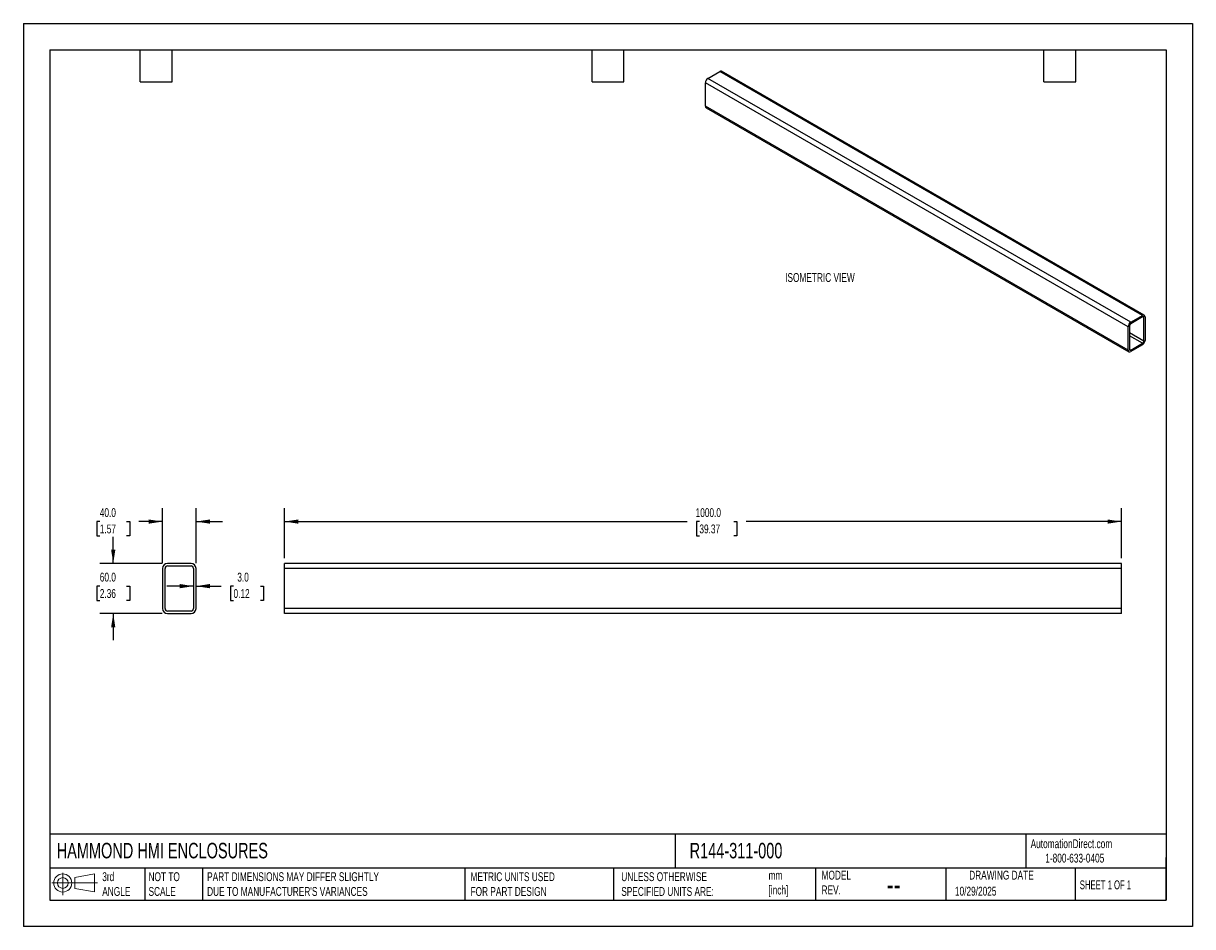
# Model space of a CAD drawing. Header units: millimetres. Extents: x 0 to 1397, y 0 to 1080.
import ezdxf

# ---------------------------------------------------------------- set-up
doc = ezdxf.new("R2010")
doc.units = ezdxf.units.MM
doc.header["$LTSCALE"] = 5
doc.layers.add('DIMENSIONS', color=140, linetype='Continuous', lineweight=25)
doc.layers.add('TEXT', color=140, linetype='Continuous', lineweight=25)
doc.styles.add('SLDTEXTSTYLE0', font='TXT', dxfattribs={"width": 0.7})
doc.styles.add('SLDTEXTSTYLE1', font='TXT', dxfattribs={"width": 0.65})
doc.dimstyles.new('SLDDIMSTYLE0', dxfattribs={"dimtxt": 10.790039, "dimasz": 16.51, "dimexe": 0, "dimexo": 0.0625, "dimgap": 2.69751, "dimtad": 0, "dimtih": 1, "dimtoh": 1, "dimdec": 1, "dimrnd": 1e-09, "dimzin": 4, "dimdsep": 46, "dimtxsty": 'SLDTEXTSTYLE0', "dimsah": 1, "dimcen": 0.09, "dimadec": 0, "dimazin": 1, "dimtfac": 1, "dimtdec": 1, "dimtmove": 0, "dimatfit": 0, "dimfxl": 0, "dimfrac": 2, "dimtolj": 1, "dimtzin": 12, "dimarcsym": 0})
doc.dimstyles.new('SLDDIMSTYLE1', dxfattribs={"dimtxt": 10.790039, "dimasz": 16.51, "dimexe": 0, "dimexo": 0.0625, "dimgap": 2.69751, "dimtad": 0, "dimtih": 1, "dimtoh": 1, "dimdec": 1, "dimrnd": 1e-09, "dimzin": 4, "dimdsep": 46, "dimtxsty": 'SLDTEXTSTYLE0', "dimsah": 1, "dimcen": 0.09, "dimadec": 0, "dimazin": 1, "dimtfac": 1, "dimtdec": 1, "dimtofl": 0, "dimtmove": 0, "dimatfit": 3, "dimfxl": 0, "dimfrac": 2, "dimtolj": 1, "dimtzin": 12, "dimarcsym": 0})

# ---------------------------------------------------------------- blocks, each defined once
blk = doc.blocks.new('Block11')
at = {"color": 7, "linetype": 'Continuous', "lineweight": 18}
for p, q in [((0, 14.4), (54.4, 14.4)), ((12.9, 26.6), (12.9, 0)), ((27.4, 20.8), (50.9, 25.2)), ((27.4, 8), (27.4, 20.8)), ((50.9, 25.2), (50.9, 3.7)), ((27.4, 8), (50.9, 3.7))]:
    blk.add_line(p, q, dxfattribs=at)
for radius in [10.8, 6.43]:
    blk.add_circle((12.9, 14.4), radius, dxfattribs=at)
blk = doc.blocks.new('Block12')
at = {"color": 7, "linetype": 'Continuous'}
blk.add_blockref('Block11', (0, 0), dxfattribs=at)
blk = doc.blocks.new('_D')
at = {"layer": 'DIMENSIONS'}
for p, q in [((166.3, 434.4), (166.3, 500)), ((206.3, 434.4), (206.3, 500)), ((91.3, 484.1), (87.7, 484.1)), ((87.7, 484.1), (87.7, 466.9)), ((123.4, 484.1), (127, 484.1)), ((127, 484.1), (127, 466.9)), ((166.3, 484.1), (138, 484.1)), ((206.3, 484.1), (238, 484.1)), ((87.7, 466.9), (91.3, 466.9)), ((127, 466.9), (123.4, 466.9))]:
    blk.add_line(p, q, dxfattribs=at)
for points in [[(166.3, 484.1), (149.8, 486.6), (149.8, 481.6)], [(206.3, 484.1), (222.8, 481.6), (222.8, 486.6)]]:
    blk.add_solid(points, dxfattribs=at)
at = {"layer": 'DIMENSIONS', "char_height": 10.58, "attachment_point": 1, "style": 'SLDTEXTSTYLE0'}
for s, insert in [('40.0', (91.3, 500.1)), ('1.57', (91.3, 480.6))]:
    blk.add_mtext(s, dxfattribs=dict(at, insert=insert))
blk = doc.blocks.new('_D_1')
at = {"layer": 'DIMENSIONS'}
for p, q in [((107.4, 434.1), (107.4, 465.8)), ((165.9, 434.1), (91.5, 434.1)), ((91.3, 406.9), (87.7, 406.9)), ((87.7, 406.9), (87.7, 389.8)), ((123.4, 406.9), (127, 406.9)), ((127, 406.9), (127, 389.8)), ((87.7, 389.8), (91.3, 389.8)), ((127, 389.8), (123.4, 389.8)), ((165.9, 374.1), (91.5, 374.1)), ((107.4, 374.1), (107.4, 342.3))]:
    blk.add_line(p, q, dxfattribs=at)
for points in [[(107.4, 434.1), (109.9, 450.6), (104.8, 450.6)], [(107.4, 374.1), (104.8, 357.6), (109.9, 357.6)]]:
    blk.add_solid(points, dxfattribs=at)
at = {"layer": 'DIMENSIONS', "char_height": 10.58, "attachment_point": 1, "style": 'SLDTEXTSTYLE0'}
for s, insert in [('60.0', (91.3, 423)), ('2.36', (91.3, 403.4))]:
    blk.add_mtext(s, dxfattribs=dict(at, insert=insert))
blk = doc.blocks.new('_D_2')
at = {"layer": 'DIMENSIONS'}
for p, q in [((203.3, 406.9), (171.5, 406.9)), ((206.3, 406.9), (236.5, 406.9)), ((251.1, 406.9), (247.5, 406.9)), ((247.5, 406.9), (247.5, 389.8)), ((283.2, 406.9), (286.8, 406.9)), ((286.8, 406.9), (286.8, 389.8)), ((247.5, 389.8), (251.1, 389.8)), ((286.8, 389.8), (283.2, 389.8))]:
    blk.add_line(p, q, dxfattribs=at)
for points in [[(203.3, 406.9), (186.8, 409.5), (186.8, 404.4)], [(206.3, 406.9), (222.8, 404.4), (222.8, 409.5)]]:
    blk.add_solid(points, dxfattribs=at)
at = {"layer": 'DIMENSIONS', "char_height": 10.58, "attachment_point": 1, "style": 'SLDTEXTSTYLE0'}
for s, insert in [('3.0', (255.6, 423)), ('0.12', (251.1, 403.4))]:
    blk.add_mtext(s, dxfattribs=dict(at, insert=insert))
blk = doc.blocks.new('_D_3')
at = {"layer": 'DIMENSIONS'}
for p, q in [((311.9, 440.4), (311.9, 500)), ((1311.9, 440.4), (1311.9, 500)), ((311.9, 484.1), (793.1, 484.1)), ((807.7, 484.1), (804.1, 484.1)), ((804.1, 484.1), (804.1, 466.9)), ((848.7, 484.1), (852.4, 484.1)), ((852.4, 484.1), (852.4, 466.9)), ((1311.9, 484.1), (863.4, 484.1)), ((804.1, 466.9), (807.7, 466.9)), ((852.4, 466.9), (848.7, 466.9))]:
    blk.add_line(p, q, dxfattribs=at)
for points in [[(311.9, 484.1), (328.4, 481.6), (328.4, 486.6)], [(1311.9, 484.1), (1295.4, 486.6), (1295.4, 481.6)]]:
    blk.add_solid(points, dxfattribs=at)
at = {"layer": 'DIMENSIONS', "char_height": 10.58, "attachment_point": 1, "style": 'SLDTEXTSTYLE0'}
for s, insert in [('1000.0', (803.2, 500.1)), ('39.37', (807.7, 480.6))]:
    blk.add_mtext(s, dxfattribs=dict(at, insert=insert))

msp = doc.modelspace()

# ---------------------------------------------------------------- linework, layer by layer
at = {"color": 7, "linetype": 'Continuous'}
for p, q in [((0.01, 1079.51), (0.01, 0.01)), ((0.01, 1079.51), (1397.01, 1079.51)), ((1397.01, 1079.51), (1397.01, 0.01)), ((1397.01, 0.01), (0.01, 0.01))]:
    msp.add_line(p, q, dxfattribs=at)
for p, q in [((817.94, 1013.83), (832.08, 1022)), ((1337.16, 730.42), (832.08, 1022)), ((1339.3, 730.63), (834.22, 1022.21)), ((1319.98, 717.01), (814.91, 1008.58)), ((814.91, 980.59), (814.91, 1008.58)), ((1323.01, 722.26), (817.94, 1013.83)), ((1319.98, 689.01), (814.91, 980.59)), ((815.79, 978.63), (1320.87, 687.05)), ((1323.01, 722.26), (1337.16, 730.42)), ((1337.16, 728.67), (1323.01, 720.51)), ((1338.67, 727.8), (1337.16, 728.67)), ((1338.67, 699.8), (1338.67, 727.8)), ((1340.19, 728.67), (1340.19, 700.68)), ((1319.98, 689.01), (1319.98, 717.01)), ((1321.5, 717.88), (1321.5, 689.89)), ((1338.67, 699.8), (1321.5, 709.72)), ((1337.16, 697.18), (1321.5, 706.22)), ((1323.01, 689.01), (1321.5, 689.89)), ((1323.01, 689.01), (1337.16, 697.18)), ((1337.16, 695.43), (1323.01, 687.26)), ((200.28, 434.09), (172.28, 434.09)), ((311.89, 428.09), (311.89, 434.09)), ((1311.89, 434.09), (311.89, 434.09)), ((1311.89, 428.09), (1311.89, 434.09)), ((166.28, 428.09), (166.28, 380.09)), ((169.28, 380.09), (169.28, 428.09)), ((172.28, 431.09), (200.28, 431.09)), ((203.28, 428.09), (203.28, 380.09)), ((206.28, 380.09), (206.28, 428.09)), ((311.89, 380.09), (311.89, 428.09)), ((1311.89, 428.09), (311.89, 428.09)), ((1311.89, 380.09), (1311.89, 428.09)), ((1311.89, 380.09), (311.89, 380.09)), ((311.89, 374.09), (311.89, 380.09)), ((1311.89, 374.09), (1311.89, 380.09)), ((200.28, 377.09), (172.28, 377.09)), ((172.28, 374.09), (200.28, 374.09)), ((1311.89, 374.09), (311.89, 374.09))]:
    msp.add_line(p, q)
for centre, radius, start, end in [((833.33, 1020.24), 2.16, 65.69288, 125.61758), ((821.49, 1008.28), 6.59, 122.60548, 177.39452), ((817.01, 980.36), 2.11, 173.70115, 234.98667), ((1338.34, 728.97), 1.87, 350.78596, 129.20329), ((1337.75, 727.95), 0.936, 350.78596, 129.20329), ((1326.56, 716.71), 6.59, 122.60548, 177.39452), ((1324.79, 717.73), 3.29, 122.60548, 177.39452), ((1333.61, 700.98), 6.59, 302.60548, 357.39452), ((1335.38, 699.95), 3.29, 302.60548, 357.39452), ((1321.83, 688.71), 1.87, 170.78596, 309.20329), ((1322.42, 689.74), 0.936, 170.78596, 309.20329), ((172.28, 428.09), 6, 90, 180), ((200.28, 428.09), 6, 0, 90), ((172.28, 428.09), 3, 90, 180), ((200.28, 428.09), 3, 360, 90), ((172.28, 380.09), 6, 180, 270), ((172.28, 380.09), 3, 180, 270), ((200.28, 380.09), 6, 270, 0), ((200.28, 380.09), 3, 270, 0)]:
    msp.add_arc(centre, radius, start, end)
at = {"layer": 'TEXT'}
for p, q in [((31.75, 1047.75), (1365.25, 1047.75)), ((31.75, 1047.75), (31.75, 31.75)), ((139.7, 1009.65), (139.7, 1047.75)), ((177.8, 1009.65), (177.8, 1047.75)), ((679.45, 1009.65), (679.45, 1047.75)), ((717.55, 1009.65), (717.55, 1047.75)), ((1219.2, 1009.65), (1219.2, 1047.75)), ((1257.3, 1009.65), (1257.3, 1047.75)), ((1365.25, 1047.75), (1365.25, 31.75)), ((139.7, 1009.65), (177.8, 1009.65)), ((679.45, 1009.65), (717.55, 1009.65)), ((1219.2, 1009.65), (1257.3, 1009.65)), ((1365.25, 110.63), (31.75, 110.63)), ((778.79, 110.63), (778.79, 69.85)), ((1197.88, 110.63), (1197.88, 69.85)), ((1365.25, 31.75), (1365.25, 82.55)), ((1365.25, 69.85), (31.75, 69.85)), ((145.22, 69.85), (145.22, 31.75)), ((214.19, 69.85), (214.19, 31.75)), ((527.42, 69.85), (527.42, 31.75)), ((704.99, 69.85), (704.99, 31.75)), ((946.5, 69.85), (946.5, 31.75)), ((1102.33, 69.85), (1102.33, 31.75)), ((1256.74, 69.85), (1256.74, 31.75)), ((31.75, 31.75), (1365.25, 31.75))]:
    msp.add_line(p, q, dxfattribs=at)

# ---------------------------------------------------------------- block references
msp.add_blockref('Block12', (34.19, 37.77), dxfattribs=at)

# ---------------------------------------------------------------- texts
at = {"color": 179, "linetype": 'Continuous', "lineweight": 18, "char_height": 10.5833, "attachment_point": 1, "style": 'SLDTEXTSTYLE0'}
for s, insert in [('AutomationDirect.com', (1203.47, 104.38)), ('1-800-633-0405', (1220.96, 87.19))]:
    msp.add_mtext(s, dxfattribs=dict(at, insert=insert))
at = {"layer": 'DIMENSIONS', "insert": (910.19, 781.08), "char_height": 10.5833, "attachment_point": 1, "style": 'SLDTEXTSTYLE0'}
msp.add_mtext('ISOMETRIC VIEW', dxfattribs=at)
at = {"layer": 'TEXT'}
for s, insert, char_height, attachment_point, style in [('HAMMOND HMI ENCLOSURES', (39.83, 100.12), 18.5208, 1, 'SLDTEXTSTYLE0'), ('R144-311-000', (796.04, 100.12), 18.5208, 1, 'SLDTEXTSTYLE0'), ('3rd^JANGLE', (94.25, 64.98), 10.583, 1, 'SLDTEXTSTYLE0'), ('NOT TO^JSCALE', (149.53, 64.98), 10.5833, 1, 'SLDTEXTSTYLE0'), ("PART DIMENSIONS MAY DIFFER SLIGHTLY ^JDUE TO MANUFACTURER'S VARIANCES", (219.56, 64.98), 10.5833, 1, 'SLDTEXTSTYLE0'), ('METRIC UNITS USED ^JFOR PART DESIGN', (534.27, 64.98), 10.5833, 1, 'SLDTEXTSTYLE0'), ('UNLESS OTHERWISE ^JSPECIFIED UNITS ARE:', (714.35, 64.98), 10.5833, 1, 'SLDTEXTSTYLE0'), ('mm^J[inch]', (890.32, 66.65), 10.583, 1, 'SLDTEXTSTYLE0'), ('MODEL ^JREV.', (953.67, 66.82), 10.5833, 1, 'SLDTEXTSTYLE0'), ('DRAWING DATE', (1168.63, 66.82), 10.5833, 2, 'SLDTEXTSTYLE0'), ('--', (1031.49, 63.67), 26.458, 1, 'SLDTEXTSTYLE0'), ('10/29/2025', (1113.06, 47.68), 10.583, 1, 'SLDTEXTSTYLE0'), ('SHEET 1 OF 1', (1262.21, 55.26), 10.5833, 1, 'SLDTEXTSTYLE1')]:
    msp.add_mtext(s, dxfattribs=dict(at, insert=insert, char_height=char_height, attachment_point=attachment_point, style=style))

# ---------------------------------------------------------------- dimensions: what is measured, and where the dimension line sits
at = {"layer": 'DIMENSIONS'}
for base, p1, p2, picture, middle in [((166.28, 484.09), (206.28, 428.09), (166.28, 428.09), '_D', (107.36, 484.09)), ((206.28, 406.94), (203.28, 428.09), (206.28, 428.09), '_D_2', (267.13, 406.94))]:
    dim = msp.add_linear_dim(base=base, p1=p1, p2=p2, dimstyle='SLDDIMSTYLE0', dxfattribs=at)
    dim.commit()
    dim.dimension.update_dxf_attribs({"geometry": picture, "text_midpoint": middle, "dimtype": 160})
for base, p1, p2, angle, dimstyle, picture, middle in [((311.89, 484.09), (1311.89, 434.09), (311.89, 434.09), 0, 'SLDDIMSTYLE1', '_D_3', (828.22, 484.09)), ((107.36, 374.09), (172.28, 434.09), (172.28, 374.09), 90, 'SLDDIMSTYLE0', '_D_1', (107.36, 406.94))]:
    dim = msp.add_linear_dim(base=base, p1=p1, p2=p2, angle=angle, dimstyle=dimstyle, dxfattribs=at)
    dim.commit()
    dim.dimension.update_dxf_attribs({"geometry": picture, "text_midpoint": middle, "dimtype": 160})

doc.saveas('drawing.dxf')
